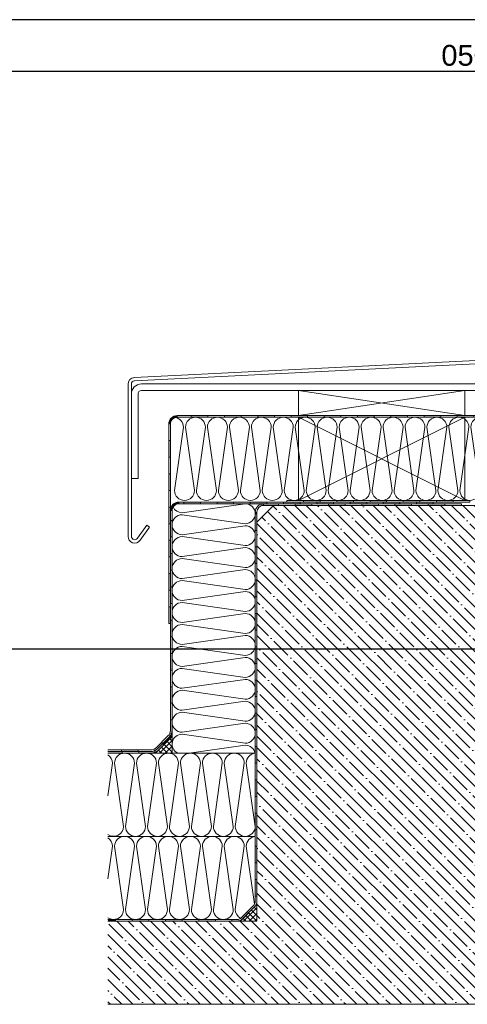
# Model space of a CAD drawing. Header units: millimetres. Extents: x -637441 to -130928, y -380379 to -53767.
# Tile 204 of 256: x -358837 to -356684, y -150480 to -145744. Entities that reach past the tile are written whole.
import ezdxf

# ---------------------------------------------------------------- set-up
doc = ezdxf.new("R2010")
doc.units = ezdxf.units.MM
doc.header["$LTSCALE"] = 10
doc.linetypes.add('DIVIDE', pattern=[31.75, 12.7, -6.35, 0, -6.35, 0, -6.35])
for name, color, linetype, lineweight in [('CKFORMATY', 7, 'Continuous', 25), ('CKTEXTY_MALE', 7, 'Continuous', 25), ('MB-inne', 8, 'Continuous', 9), ('MB-kreskowanie', 8, 'Continuous', 5), ('MB-urwania', 1, 'DIVIDE', 5)]:
    doc.layers.add(name, color=color, linetype=linetype, lineweight=lineweight)
doc.styles.add('ARIAL', font='ARIAL.TTF')
pattern_1 = [(45, (-359532.639, -153065.51), (-13.47038, 13.47038), []), (135, (-359532.639, -153065.51), (-13.47038, -13.47038), [])]

# ---------------------------------------------------------------- blocks, each defined once
blk = doc.blocks.new('FORM_a3')
for p, q in [((42, 29.7), (0, 29.7)), ((41.5, 29.2), (0.5, 29.2))]:
    blk.add_line(p, q)
blk = doc.blocks.new('Izolacja')
at = {"layer": 'MB-inne'}
for points in [[(-50, 1), (-60, 1), (-60, 0), (-50, 0)], [(-30, 1), (-40, 1), (-40, 0), (-30, 0)], [(-10, 1), (-20, 1), (-20, 0), (-10, 0)]]:
    blk.add_hatch(color=256, dxfattribs=at).paths.add_polyline_path(points)
for points in [[(-60, 0), (-50, 0), (-50, 1), (-60, 1)], [(-50, 0), (-40, 0), (-40, 1), (-50, 1)], [(-40, 0), (-30, 0), (-30, 1), (-40, 1)], [(-30, 0), (-20, 0), (-20, 1), (-30, 1)], [(-20, 0), (-10, 0), (-10, 1), (-20, 1)], [(-10, 0), (0, 0), (0, 1), (-10, 1)]]:
    blk.add_lwpolyline(points, close=True, dxfattribs=at)

msp = doc.modelspace()

# ---------------------------------------------------------------- hatches: boundary and pattern name
at = {"layer": 'MB-inne', "linetype": 'ByBlock'}
for points in [[(-358079.727, -147656.299), (-358079.727, -147648.299, 0.41421356), (-358119.727, -147688.299), (-358111.727, -147688.299, -0.41421356)], [(-356991.672, -148056.299), (-356911.672, -148056.299), (-356911.672, -148064.299), (-356991.672, -148064.299)], [(-356831.672, -148056.299), (-356751.672, -148056.299), (-356751.672, -148064.299), (-356831.672, -148064.299)], [(-358071.727, -148072.299), (-358071.727, -148064.299, 0.41421356), (-358111.727, -148104.299), (-358103.727, -148104.299, -0.41421356)], [(-357967.727, -148064.299), (-358047.727, -148064.299), (-358047.727, -148072.299), (-357967.727, -148072.299)], [(-357807.727, -148064.299), (-357887.727, -148064.299), (-357887.727, -148072.299), (-357807.727, -148072.299)], [(-358111.727, -148232.299), (-358111.727, -148152.299), (-358103.727, -148152.299), (-358103.727, -148232.299)], [(-357703.727, -148120.299), (-357703.727, -148200.299), (-357695.727, -148200.299), (-357695.727, -148120.299)], [(-357703.727, -148280.299), (-357703.727, -148360.299), (-357695.727, -148360.299), (-357695.727, -148280.299)], [(-358111.727, -148872.299), (-358111.727, -148792.299), (-358103.727, -148792.299), (-358103.727, -148872.299)], [(-358111.727, -149032.299), (-358111.727, -148952.299), (-358103.727, -148952.299), (-358103.727, -149032.299)], [(-358103.727, -149192.299), (-358109.384, -149186.642), (-358149.384, -149226.642), (-358143.727, -149232.299)], [(-358343.727, -149264.299), (-358347.041, -149264.299), (-358412.426, -149264.299), (-358412.426, -149272.299), (-358343.727, -149272.299)], [(-358347.041, -149256.299), (-358267.041, -149256.299), (-358267.041, -149264.299), (-358347.041, -149264.299)], [(-358188.554, -149260.645, -0.0984914), (-358206.923, -149264.299), (-358263.727, -149264.299), (-358263.727, -149272.299), (-358206.923, -149272.299, 0.0984914), (-358185.493, -149268.036)], [(-357703.727, -149480.299), (-357703.727, -149400.299), (-357695.727, -149400.299), (-357695.727, -149480.299)], [(-357703.727, -149640.299), (-357703.727, -149560.299), (-357695.727, -149560.299), (-357695.727, -149640.299)], [(-357703.727, -149800.299), (-357703.727, -149720.299), (-357695.727, -149720.299), (-357695.727, -149800.299)], [(-357703.727, -149960.299), (-357703.727, -149880.299), (-357695.727, -149880.299), (-357695.727, -149960.299)], [(-357735.727, -150040.299), (-357741.384, -150034.642), (-357769.668, -150062.926, -0.19891237), (-357792.296, -150072.299), (-357815.727, -150072.299), (-357815.727, -150080.299), (-357792.296, -150080.299, 0.19891237), (-357764.011, -150068.583)]]:
    msp.add_hatch(color=7, dxfattribs=at).paths.add_polyline_path(points)
h = msp.add_hatch(color=7, dxfattribs=at)
h.paths.add_polyline_path([(-358103.727, -149112.299), (-358111.727, -149112.299), (-358111.727, -149161.103, -0.0984914), (-358114.772, -149176.41), (-358107.381, -149179.471, 0.0984914), (-358103.727, -149161.103)])
h.paths.add_polyline_path([(-358149.384, -149226.642), (-358155.041, -149220.985), (-358178.639, -149244.583, -0.0984914), (-358191.616, -149253.254), (-358188.554, -149260.645, 0.0984914), (-358172.982, -149250.24)])
at = {"layer": 'MB-kreskowanie', "linetype": 'ByBlock'}
h = msp.add_hatch(dxfattribs=at)
h.set_pattern_fill('ANSI35', scale=12, angle=270, style=0)
h.set_pattern_definition([(315, (-466090.83, -149475.12), (53.881537, 53.881537), []), (315, (-466090.83, -149529), (53.881537, 53.881537), [95.25, -19.05, 0, -19.05])])
h.paths.add_polyline_path([(-356495.727, -150480.299), (-358412.426, -150480.299), (-358412.426, -150080.299), (-357695.727, -150080.299), (-357695.727, -148160.299), (-357615.727, -148080.299), (-356575.727, -148080.299), (-356495.727, -148160.299), (-356495.727, -150080.299)])
for points in [[(-357695.727, -148112.299), (-357703.727, -148112.299), (-357703.727, -148120.299), (-357695.727, -148120.299)], [(-358375.727, -150072.299), (-358412.426, -150072.299), (-358412.426, -150080.299), (-358375.727, -150080.299)]]:
    msp.add_hatch(color=7, dxfattribs=at).paths.add_polyline_path(points)
h = msp.add_hatch(dxfattribs=at)
h.set_pattern_fill('ANSI37', scale=6, style=0)
h.set_pattern_definition(pattern_1)
h.paths.add_polyline_path([(-358103.727, -149192.299), (-358183.727, -149272.299), (-358103.727, -149272.299)])
h = msp.add_hatch(dxfattribs=at)
h.set_pattern_fill('ANSI37', scale=6, style=0)
h.set_pattern_definition(pattern_1)
h.paths.add_polyline_path([(-357695.727, -150000.299), (-357775.727, -150080.299), (-357695.727, -150080.299)])

# ---------------------------------------------------------------- linework, layer by layer
at = {"layer": 'CKTEXTY_MALE'}
msp.add_line((-355147.744, -148771.2), (-359269.124, -148771.2), dxfattribs=at)
at = {"layer": 'MB-inne', "color": 7, "linetype": 'ByBlock'}
for p, q in [((-358285.236, -147465.354), (-354805.41, -147291.363)), ((-354804.611, -147307.343), (-358284.437, -147481.334)), ((-358315.638, -148229.197), (-358315.638, -147497.314)), ((-356695.727, -147496.299), (-358251.638, -147496.299)), ((-356695.727, -147528.299), (-358251.638, -147528.299)), ((-358299.638, -147544.299), (-358299.638, -148229.197)), ((-358267.638, -147544.299), (-358267.638, -147950.9)), ((-358257.717, -148247.961), (-358211.805, -148184.539)), ((-357775.727, -150080.299), (-357695.727, -150000.299)), ((-357792.296, -150072.299), (-357815.727, -150072.299)), ((-357815.727, -150072.299), (-357815.727, -150080.299))]:
    msp.add_line(p, q, dxfattribs=at)
for points in [[(-358299.638, -147497.314), (-358299.638, -147544.299)], [(-356695.727, -147496.299), (-355764.128, -147496.299)], [(-356695.727, -147528.299), (-355764.128, -147528.299)], [(-358079.727, -147648.299), (-358011.726, -147648.299), (-358011.726, -147656.299), (-358079.727, -147656.299)], [(-358267.638, -147950.9), (-358299.638, -147950.9)], [(-358103.727, -148104.299), (-358103.727, -148152.299), (-358111.727, -148152.299), (-358111.727, -148104.299)], [(-358071.727, -148072.299), (-358047.727, -148072.299), (-358047.727, -148064.299), (-358071.727, -148064.299)], [(-358211.805, -148184.539), (-358224.766, -148175.156)], [(-358103.727, -149192.299), (-358183.727, -149272.299)], [(-358114.772, -149176.41), (-358107.381, -149179.471)], [(-358103.727, -149192.299), (-358109.384, -149186.642)], [(-358103.727, -149161.103), (-358103.727, -149272.299)], [(-358143.727, -149232.299), (-358155.041, -149220.985)], [(-358412.426, -149256.299), (-358347.041, -149256.299), (-358347.041, -149264.299), (-358412.426, -149264.299)], [(-358267.041, -149256.299), (-358412.426, -149256.299)], [(-358412.426, -149272.299), (-358343.727, -149272.299), (-358343.727, -149264.299), (-358412.426, -149264.299)], [(-358191.616, -149253.254), (-358185.493, -149268.036)], [(-357735.727, -150040.299), (-357741.384, -150034.642)], [(-358412.426, -150080.299), (-358375.727, -150080.299), (-358375.727, -150072.299), (-358412.426, -150072.299)], [(-356495.727, -150480.299), (-358412.426, -150480.299)]]:
    msp.add_lwpolyline(points, dxfattribs=at)
at = {"layer": 'MB-inne', "color": 7, "linetype": 'ByBlock', "ltscale": 2.5}
for points in [[(-357495.727, -147648.299), (-356695.727, -147648.299), (-356695.727, -147528.299), (-357495.727, -147528.299)], [(-357495.727, -148056.299), (-356695.727, -148056.299), (-356695.727, -147656.299), (-357495.727, -147656.299)]]:
    msp.add_lwpolyline(points, close=True, dxfattribs=at)
for points in [[(-357495.727, -147648.299), (-356695.727, -147528.299)], [(-357495.727, -147528.299), (-356695.727, -147648.299)], [(-356695.727, -147656.299), (-357495.727, -148056.299)], [(-357495.727, -147656.299), (-356695.727, -148056.299)]]:
    msp.add_lwpolyline(points, dxfattribs=at)
at = {"layer": 'MB-inne', "color": 7, "linetype": 'ByBlock'}
for points in [[(-358119.727, -147688.299, -0.41421356), (-358079.727, -147648.299), (-358079.727, -147656.299, 0.41421356), (-358111.727, -147688.299)], [(-358111.727, -148104.299, -0.41421356), (-358071.727, -148064.299), (-358071.727, -148072.299, 0.41421356), (-358103.727, -148104.299)]]:
    msp.add_lwpolyline(points, format="xyb", close=True, dxfattribs=at)
for points in [[(-357471.672, -148064.299), (-357471.672, -148056.299), (-357551.672, -148056.299), (-357551.672, -148064.299)], [(-356911.672, -148064.299), (-356991.672, -148064.299), (-356991.672, -148056.299), (-356911.672, -148056.299)], [(-356831.672, -148064.299), (-356911.672, -148064.299), (-356911.672, -148056.299), (-356831.672, -148056.299)], [(-356751.672, -148064.299), (-356831.672, -148064.299), (-356831.672, -148056.299), (-356751.672, -148056.299)], [(-356671.672, -148064.299), (-356751.672, -148064.299), (-356751.672, -148056.299), (-356671.672, -148056.299)], [(-358047.727, -148072.299), (-357967.727, -148072.299), (-357967.727, -148064.299), (-358047.727, -148064.299)], [(-357967.727, -148072.299), (-357887.727, -148072.299), (-357887.727, -148064.299), (-357967.727, -148064.299)], [(-357887.727, -148072.299), (-357807.727, -148072.299), (-357807.727, -148064.299), (-357887.727, -148064.299)], [(-358103.727, -148152.299), (-358103.727, -148232.299), (-358111.727, -148232.299), (-358111.727, -148152.299)], [(-357695.727, -148200.299), (-357695.727, -148120.299), (-357703.727, -148120.299), (-357703.727, -148200.299)], [(-357695.727, -148280.299), (-357695.727, -148200.299), (-357703.727, -148200.299), (-357703.727, -148280.299)], [(-357695.727, -148360.299), (-357695.727, -148280.299), (-357703.727, -148280.299), (-357703.727, -148360.299)], [(-357695.727, -148440.299), (-357695.727, -148360.299), (-357703.727, -148360.299), (-357703.727, -148440.299)], [(-358103.727, -148712.299), (-358103.727, -148792.299), (-358111.727, -148792.299), (-358111.727, -148712.299)], [(-358103.727, -148792.299), (-358103.727, -148872.299), (-358111.727, -148872.299), (-358111.727, -148792.299)], [(-358103.727, -148872.299), (-358103.727, -148952.299), (-358111.727, -148952.299), (-358111.727, -148872.299)], [(-358103.727, -148952.299), (-358103.727, -149032.299), (-358111.727, -149032.299), (-358111.727, -148952.299)], [(-358103.727, -149032.299), (-358103.727, -149112.299), (-358111.727, -149112.299), (-358111.727, -149032.299)], [(-358267.041, -149264.299), (-358347.041, -149264.299), (-358347.041, -149256.299), (-358267.041, -149256.299)], [(-358343.727, -149272.299), (-358263.727, -149272.299), (-358263.727, -149264.299), (-358343.727, -149264.299)], [(-357695.727, -149480.299), (-357703.727, -149480.299), (-357703.727, -149400.299), (-357695.727, -149400.299)], [(-357695.727, -149560.299), (-357703.727, -149560.299), (-357703.727, -149480.299), (-357695.727, -149480.299)], [(-357695.727, -149640.299), (-357703.727, -149640.299), (-357703.727, -149560.299), (-357695.727, -149560.299)], [(-357695.727, -149720.299), (-357703.727, -149720.299), (-357703.727, -149640.299), (-357695.727, -149640.299)], [(-357695.727, -149800.299), (-357703.727, -149800.299), (-357703.727, -149720.299), (-357695.727, -149720.299)], [(-357695.727, -149880.299), (-357703.727, -149880.299), (-357703.727, -149800.299), (-357695.727, -149800.299)], [(-357695.727, -149960.299), (-357703.727, -149960.299), (-357703.727, -149880.299), (-357695.727, -149880.299)], [(-358295.727, -150080.299), (-358295.727, -150072.299), (-358375.727, -150072.299), (-358375.727, -150080.299)]]:
    msp.add_lwpolyline(points, close=True, dxfattribs=at)
at = {"layer": 'MB-inne', "color": 6, "linetype": 'ByBlock'}
msp.add_lwpolyline([(-358412.426, -150080.299), (-357695.727, -150080.299), (-357695.727, -148160.299), (-357615.727, -148080.299), (-356575.727, -148080.299), (-356495.727, -148160.299), (-356495.727, -150080.299), (-356495.727, -150480.299)], dxfattribs=at)
at = {"layer": 'MB-inne', "color": 7, "linetype": 'ByBlock'}
for points in [[(-358103.727, -148104.299), (-358103.727, -149161.103, -0.19891237), (-358117.786, -149195.044), (-358172.982, -149250.24, -0.19891237), (-358206.923, -149264.299), (-358267.041, -149264.299), (-358267.041, -149256.299), (-358206.923, -149256.299, 0.19891237), (-358178.639, -149244.583), (-358123.443, -149189.387, 0.19891237), (-358111.727, -149161.103), (-358111.727, -149112.299), (-358103.727, -149112.299), (-358103.727, -149161.103)], [(-358224.766, -148175.156), (-358270.678, -148238.579, -0.72720286), (-358299.638, -148229.197), (-358299.638, -148161.83)], [(-358206.923, -149264.299), (-358263.727, -149264.299), (-358263.727, -149272.299), (-358206.923, -149272.299, 0.19891237), (-358167.325, -149255.897), (-358103.727, -149192.299)], [(-357815.727, -150080.299), (-357792.296, -150080.299, 0.19891237), (-357764.011, -150068.583), (-357707.443, -150012.014, 0.19891237), (-357695.727, -149983.73), (-357695.727, -149960.299), (-357703.727, -149960.299), (-357703.727, -149983.73, -0.19891237), (-357713.1, -150006.357), (-357769.668, -150062.926)]]:
    msp.add_lwpolyline(points, format="xyb", dxfattribs=at)
for centre, radius, start, end in [((-358283.638, -147497.314), 32, 92.862405, 180), ((-358283.638, -147497.314), 16, 92.862405, 180), ((-358251.638, -147544.299), 48, 90, 180), ((-358251.638, -147544.299), 16, 90, 180), ((-358283.638, -148229.197), 32, 180, 324.09902), ((-357792.296, -150040.299), 32, 270, 315)]:
    msp.add_arc(centre, radius, start, end, dxfattribs=at)
at = {"layer": 'MB-kreskowanie', "color": 7, "linetype": 'ByBlock'}
for points in [[(-357880.968, -148008.299), (-357837.768, -147704.299, 1), (-357933.768, -147704.299), (-357890.568, -148008.299, -1), (-357986.568, -148008.299), (-357943.368, -147704.299, 1), (-358039.368, -147704.299), (-357996.168, -148008.299, -1), (-358092.168, -148008.299)], [(-358092.168, -148008.299), (-358048.968, -147704.299, 0.35698046), (-358087.466, -147657.248, 0.35698046)], [(-357669.768, -148008.299), (-357626.568, -147704.299, 1), (-357722.568, -147704.299), (-357679.368, -148008.299, -1), (-357775.368, -148008.299), (-357732.168, -147704.299, 1), (-357828.168, -147704.299), (-357784.968, -148008.299, -1), (-357880.968, -148008.299)], [(-357458.568, -148008.299), (-357415.368, -147704.299, 1), (-357511.368, -147704.299), (-357468.168, -148008.299, -1), (-357564.168, -148008.299), (-357520.968, -147704.299, 1), (-357616.968, -147704.299), (-357573.768, -148008.299, -1), (-357669.768, -148008.299)], [(-357247.368, -148008.299), (-357204.168, -147704.299, 1), (-357300.168, -147704.299), (-357256.968, -148008.299, -1), (-357352.968, -148008.299), (-357309.768, -147704.299, 1), (-357405.768, -147704.299), (-357362.568, -148008.299, -1), (-357458.568, -148008.299)], [(-357036.168, -148008.299), (-356992.968, -147704.299, 1), (-357088.968, -147704.299), (-357045.768, -148008.299, -1), (-357141.768, -148008.299), (-357098.568, -147704.299, 1), (-357194.568, -147704.299), (-357151.368, -148008.299, -1), (-357247.368, -148008.299)], [(-356824.968, -148008.299), (-356781.768, -147704.299, 1), (-356877.768, -147704.299), (-356834.568, -148008.299, -1), (-356930.568, -148008.299), (-356887.368, -147704.299, 1), (-356983.368, -147704.299), (-356940.168, -148008.299, -1), (-357036.168, -148008.299)], [(-356603.764, -147937.899), (-356570.568, -147704.299, 1), (-356666.568, -147704.299), (-356623.368, -148008.299, -1), (-356719.368, -148008.299), (-356676.168, -147704.299, 1), (-356772.168, -147704.299), (-356728.968, -148008.299, -1), (-356824.968, -148008.299)], [(-358055.727, -148230.699), (-357751.727, -148273.899, 1), (-357751.727, -148177.899), (-358055.727, -148221.099, -1), (-358055.727, -148125.099), (-357751.727, -148168.299, 1), (-357751.727, -148072.299), (-358055.727, -148115.499, -0.29092826), (-358099.189, -148087.872, -0.29092826)], [(-358055.727, -148441.899), (-357751.727, -148485.099, 1), (-357751.727, -148389.099), (-358055.727, -148432.299, -1), (-358055.727, -148336.299), (-357751.727, -148379.499, 1), (-357751.727, -148283.499), (-358055.727, -148326.699, -1), (-358055.727, -148230.699)], [(-358055.727, -148653.099), (-357751.727, -148696.299, 1), (-357751.727, -148600.299), (-358055.727, -148643.499, -1), (-358055.727, -148547.499), (-357751.727, -148590.699, 1), (-357751.727, -148494.699), (-358055.727, -148537.899, -1), (-358055.727, -148441.899)], [(-358055.727, -148864.299), (-357751.727, -148907.499, 1), (-357751.727, -148811.499), (-358055.727, -148854.699, -1), (-358055.727, -148758.699), (-357751.727, -148801.899, 1), (-357751.727, -148705.899), (-358055.727, -148749.099, -1), (-358055.727, -148653.099)], [(-358055.727, -149075.499), (-357751.727, -149118.699, 1), (-357751.727, -149022.699), (-358055.727, -149065.899, -1), (-358055.727, -148969.899), (-357751.727, -149013.099, 1), (-357751.727, -148917.099), (-358055.727, -148960.299, -1), (-358055.727, -148864.299)], [(-358076.65, -149272.299, -0.79656262), (-358055.727, -149181.099), (-357751.727, -149224.299, 1), (-357751.727, -149128.299), (-358055.727, -149171.499, -1), (-358055.727, -149075.499)], [(-357704.697, -149272.299, 0.35639396), (-357751.727, -149233.899), (-358021.949, -149272.299)], [(-358412.426, -149663.917, 0.60307219), (-358337.327, -149624.299), (-358380.527, -149320.299, -1), (-358284.527, -149320.299)], [(-358412.426, -149279.759, -0.25687978), (-358390.127, -149320.299), (-358412.426, -149477.218)], [(-358284.527, -149320.299), (-358327.727, -149624.299, 1), (-358231.727, -149624.299), (-358274.927, -149320.299, -1), (-358178.927, -149320.299), (-358222.127, -149624.299, 1), (-358126.127, -149624.299), (-358169.327, -149320.299, -1), (-358073.327, -149320.299)], [(-358073.327, -149320.299), (-358116.527, -149624.299, 1), (-358020.527, -149624.299), (-358063.727, -149320.299, -1), (-357967.727, -149320.299), (-358010.927, -149624.299, 1), (-357914.927, -149624.299), (-357958.127, -149320.299, -1), (-357862.127, -149320.299)], [(-357862.127, -149320.299), (-357905.327, -149624.299, 1), (-357809.327, -149624.299), (-357852.527, -149320.299, -1), (-357756.527, -149320.299), (-357799.727, -149624.299, 1), (-357703.727, -149624.299), (-357746.927, -149320.299, -0.38517039), (-357703.727, -149272.539, -0.38517039)], [(-358412.426, -150063.917, 0.60307219), (-358337.327, -150024.299), (-358380.527, -149720.299, -1), (-358284.527, -149720.299)], [(-358284.527, -149720.299), (-358327.727, -150024.299, 1), (-358231.727, -150024.299), (-358274.927, -149720.299, -1), (-358178.927, -149720.299), (-358222.127, -150024.299, 1), (-358126.127, -150024.299), (-358169.327, -149720.299, -1), (-358073.327, -149720.299)], [(-358073.327, -149720.299), (-358116.527, -150024.299, 1), (-358020.527, -150024.299), (-358063.727, -149720.299, -1), (-357967.727, -149720.299), (-358010.927, -150024.299, 1), (-357914.927, -150024.299), (-357958.127, -149720.299, -1), (-357862.127, -149720.299)], [(-357862.127, -149720.299), (-357905.327, -150024.299, 1), (-357809.327, -150024.299), (-357852.527, -149720.299, -1), (-357756.527, -149720.299), (-357799.727, -150024.299, 0.27760134), (-357774.218, -150066.703, 0.27760134)], [(-357707.382, -149998.581), (-357746.927, -149720.299, -0.38517039), (-357703.727, -149672.539)], [(-358412.426, -149679.759, -0.25687978), (-358390.127, -149720.299), (-358412.426, -149877.218)]]:
    msp.add_lwpolyline(points, format="xyb", dxfattribs=at)
for points in [[(-355643.726, -147656.299), (-358079.727, -147656.299)], [(-358103.727, -148856.299), (-358103.727, -149272.299)], [(-358412.426, -149272.299), (-357703.727, -149272.299)], [(-358412.426, -149672.299), (-357703.727, -149672.299)]]:
    msp.add_lwpolyline(points, dxfattribs=at)
msp.add_lwpolyline([(-357703.727, -148112.299, -0.41421356), (-357663.727, -148072.299), (-357663.727, -148080.299, 0.41421356), (-357695.727, -148112.299)], format="xyb", close=True, dxfattribs=at)
msp.add_lwpolyline([(-357703.727, -148120.299), (-357695.727, -148120.299), (-357695.727, -148112.299), (-357703.727, -148112.299)], close=True, dxfattribs=at)
at = {"layer": 'MB-urwania', "color": 7, "ltscale": 1.5}
msp.add_lwpolyline([(-358412.426, -150480.299), (-354955.762, -150480.299)], dxfattribs=at)

# ---------------------------------------------------------------- block references
at = {"color": 7, "linetype": 'ByBlock', "yscale": 8, "zscale": 8}
for p, xscale, rotation in [((-357531.726, -147648.299), -8, 180), ((-357051.726, -147648.299), -8, 180), ((-356571.726, -147648.299), -8, 180), ((-358119.727, -147688.299), -8, 270), ((-356711.672, -148072.299), -8, 180), ((-358119.727, -148168.299), -8, 270), ((-358111.727, -148232.299), -8, 270), ((-357703.727, -148920.299), 8, 270), ((-357703.727, -149400.299), 8, 270), ((-357815.727, -150072.299), -8, 180)]:
    msp.add_blockref('Izolacja', p, dxfattribs=dict(at, xscale=xscale, rotation=rotation))
for p, xscale in [((-356991.672, -148064.299), 8), ((-357807.727, -148072.299), -8), ((-357191.672, -148080.299), 8), ((-357327.727, -148072.299), -8)]:
    msp.add_blockref('Izolacja', p, dxfattribs=dict(at, xscale=xscale))
at = {"layer": 'CKFORMATY', "xscale": 500, "yscale": 500, "zscale": 500}
msp.add_blockref('FORM_a3', (-370166.389, -160593.794), dxfattribs=at)

# ---------------------------------------------------------------- texts
at = {"layer": 'DEFPOINTS', "style": 'ARIAL'}
msp.add_text('050', height=100, dxfattribs=at).set_placement((-356808.524, -145965.266))

doc.saveas('drawing.dxf')
